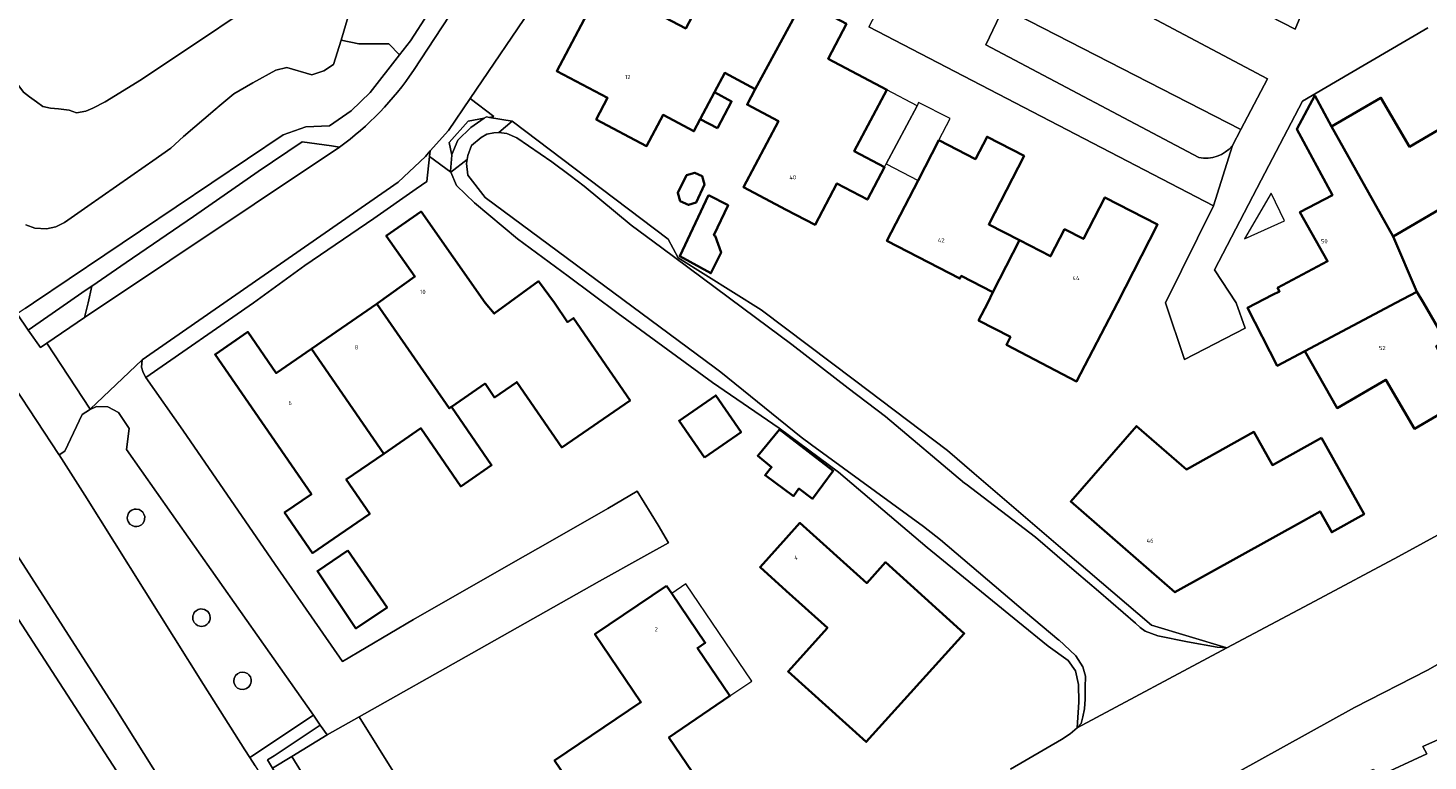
# Model space of a CAD drawing. Header units: metres. Extents: x 73718 to 76933, y 443658 to 446696.
# Tile 52 of 153: x 74554 to 74674, y 445711 to 445774. Entities that reach past the tile are written whole.
import ezdxf
from ezdxf.enums import TextEntityAlignment as Align

# ---------------------------------------------------------------- set-up
doc = ezdxf.new("R2010")
doc.units = ezdxf.units.M
for name, color, linetype, lineweight in [('B-WE-GR-BEPLANTING_CULTUUR_HEESTERS-GV', 90, 'Continuous', 18), ('B-WE-GR-STRUIK-GV', 90, 'Continuous', 13), ('B-WE-OG-BEBOUWING-GV', 7, 'Continuous', 35), ('B-WE-OG-BEBOUWING-T18', 10, 'Continuous', 18), ('B-WE-OG-BEBOUWING_LUIFEL-GV', 7, 'Continuous', 18), ('B-WE-OG-BEBOUWING_OVERBOUWING-GV', 7, 'Continuous', 18), ('B-WE-OG-TERREIN_BEGROEID-GV', 7, 'Continuous', 18), ('B-WE-OG-TERREIN_ERF-GV', 7, 'Continuous', 18), ('B-WE-OG-TERREIN_OEVER-GV', 7, 'Continuous', 18), ('B-WE-OG-WATER_SLOOT-GV', 120, 'Continuous', 18), ('B-WE-VH-GESLOTENVERHARDING_ASFALT-GV', 10, 'Continuous', 18), ('B-WE-VH-OPENVERHARDING_BETONSTRAATSTEEN-GV', 30, 'Continuous', 18), ('B-WE-VH-OPENVERHARDING_SIERBESTRATING-GV', 30, 'Continuous', 18), ('B-WE-VH-OPENVERHARDING_STRAATBAKSTEEN-GV', 30, 'Continuous', 18), ('B-WE-VH-OPENVERHARDING_TEGEL-GV', 30, 'Continuous', 18)]:
    doc.layers.add(name, color=color, linetype=linetype, lineweight=lineweight)
doc.styles.add('NLCS-ISO-M200-T18', font='NLCS-ISO.ttf', dxfattribs={"height": 0.36})

msp = doc.modelspace()

# ---------------------------------------------------------------- linework, layer by layer
at = {"layer": 'B-WE-GR-BEPLANTING_CULTUUR_HEESTERS-GV', "flags": 128}
for points in [[(74585.557, 445771.247), (74586.497, 445772.447), (74589.539, 445777.166), (74590.846, 445779.217), (74590.25, 445779.577), (74589.55, 445780), (74588.936, 445779.905), (74588.55, 445779.419), (74586.638, 445776.927), (74573.551, 445784.729), (74573.267, 445784.313), (74578.58, 445776.585), (74578.605, 445776.565), (74581.171, 445774.537), (74580.546, 445772.515), (74582.069, 445772.195), (74584.633, 445772.193)], [(74568.758, 445717.307), (74572.297, 445711.724), (74572.736, 445711.043), (74578.192, 445714.673), (74573.898, 445720.755), (74566.033, 445731.967), (74562.168, 445737.426), (74562.388, 445739.23), (74561.484, 445740.607), (74560.559, 445741.094), (74559.611, 445741.112), (74559.068, 445740.873), (74559.004, 445740.845), (74558.382, 445740.433), (74556.877, 445737.3), (74556.39, 445736.99), (74558.605, 445733.513)], [(74562.273, 445731.819), (74562.237, 445731.589), (74562.237, 445731.577), (74562.257, 445731.418), (74562.313, 445731.259), (74562.466, 445731.05), (74562.651, 445730.919), (74562.869, 445730.849), (74563.046, 445730.842), (74563.226, 445730.879), (74563.449, 445730.998), (74563.564, 445731.111), (74563.679, 445731.3), (74563.723, 445731.445), (74563.727, 445731.71), (74563.664, 445731.912), (74563.563, 445732.069), (74563.429, 445732.195), (74563.262, 445732.287), (74562.987, 445732.339), (74562.815, 445732.319), (74562.628, 445732.248), (74562.481, 445732.143), (74562.35, 445731.986)], [(74562.273, 445731.819), (74562.35, 445731.986), (74562.481, 445732.143), (74562.628, 445732.248), (74562.815, 445732.319), (74562.987, 445732.339), (74563.262, 445732.287), (74563.429, 445732.195), (74563.563, 445732.069), (74563.664, 445731.912), (74563.727, 445731.71), (74563.723, 445731.445), (74563.679, 445731.3), (74563.564, 445731.111), (74563.449, 445730.998), (74563.226, 445730.879), (74563.046, 445730.842), (74562.869, 445730.849), (74562.651, 445730.919), (74562.466, 445731.05), (74562.313, 445731.259), (74562.257, 445731.418), (74562.237, 445731.577), (74562.237, 445731.589)], [(74568.423, 445723.759), (74568.323, 445723.728), (74568.222, 445723.68), (74568.135, 445723.623), (74568.031, 445723.525), (74567.951, 445723.417), (74567.896, 445723.308), (74567.86, 445723.193), (74567.842, 445723.028), (74567.858, 445722.874), (74567.898, 445722.743), (74567.958, 445722.626), (74568.097, 445722.465), (74568.262, 445722.354), (74568.452, 445722.291), (74568.592, 445722.278), (74568.881, 445722.336), (74569.058, 445722.44), (74569.199, 445722.587), (74569.281, 445722.732), (74569.332, 445722.907), (74569.342, 445723.028), (74569.312, 445723.239), (74569.245, 445723.397), (74569.133, 445723.548), (74569.003, 445723.655), (74568.862, 445723.727), (74568.679, 445723.773), (74568.549, 445723.777)], [(74568.423, 445723.759), (74568.549, 445723.777), (74568.679, 445723.773), (74568.862, 445723.727), (74569.003, 445723.655), (74569.133, 445723.548), (74569.245, 445723.397), (74569.312, 445723.239), (74569.342, 445723.028), (74569.332, 445722.907), (74569.281, 445722.732), (74569.199, 445722.587), (74569.058, 445722.44), (74568.881, 445722.336), (74568.592, 445722.278), (74568.452, 445722.291), (74568.262, 445722.354), (74568.097, 445722.465), (74567.958, 445722.626), (74567.898, 445722.743), (74567.858, 445722.874), (74567.842, 445723.028), (74567.86, 445723.193), (74567.896, 445723.308), (74567.951, 445723.417), (74568.031, 445723.525), (74568.135, 445723.623), (74568.222, 445723.68), (74568.323, 445723.728)], [(74571.669, 445718.232), (74571.503, 445718.065), (74571.384, 445717.808), (74571.361, 445717.626), (74571.366, 445717.538), (74571.4, 445717.389), (74571.533, 445717.148), (74571.69, 445717.005), (74571.914, 445716.903), (74572.203, 445716.882), (74572.46, 445716.962), (74572.661, 445717.116), (74572.769, 445717.266), (74572.831, 445717.416), (74572.856, 445717.537), (74572.851, 445717.749), (74572.781, 445717.963), (74572.663, 445718.134), (74572.522, 445718.253), (74572.313, 445718.348), (74572.111, 445718.376), (74571.88, 445718.34)], [(74571.669, 445718.232), (74571.88, 445718.34), (74572.111, 445718.376), (74572.313, 445718.348), (74572.522, 445718.253), (74572.663, 445718.134), (74572.781, 445717.963), (74572.851, 445717.749), (74572.856, 445717.537), (74572.831, 445717.416), (74572.769, 445717.266), (74572.661, 445717.116), (74572.46, 445716.962), (74572.203, 445716.882), (74571.914, 445716.903), (74571.69, 445717.005), (74571.533, 445717.148), (74571.4, 445717.389), (74571.366, 445717.538), (74571.361, 445717.626), (74571.384, 445717.808), (74571.503, 445718.065)], [(74582.111, 445714.536), (74579.349, 445712.998), (74576.346, 445711.149), (74588.348, 445691.656), (74590.932, 445687.101), (74592.314, 445684.785), (74592.551, 445684.387), (74596.718, 445686.729), (74598.732, 445687.862), (74598.469, 445688.284)]]:
    msp.add_lwpolyline(points, close=True, dxfattribs=at)
msp.add_lwpolyline([(74656.903, 445763.473), (74657.632, 445764.863), (74637.284, 445775.263), (74635.775, 445772.113), (74654.022, 445762.456)], dxfattribs=at)
at = {"layer": 'B-WE-GR-BEPLANTING_CULTUUR_HEESTERS-GV'}
msp.add_lwpolyline([(74654.022, 445762.456, 0.2766027), (74656.903, 445763.473)], format="xyb", dxfattribs=at)
at = {"layer": 'B-WE-GR-STRUIK-GV', "flags": 128}
for points in [[(74558.574, 445748.743), (74558.88, 445750), (74559.203, 445751.432), (74558.615, 445751.068), (74557.104, 445750), (74553.76, 445747.661), (74554.795, 445746.176), (74555.346, 445746.55)], [(74576.346, 445711.149), (74579.349, 445712.998), (74578.763, 445713.836), (74574.811, 445711.201), (74574.243, 445710.842), (74574.684, 445710.126)], [(74592.551, 445684.387), (74592.314, 445684.785), (74590.932, 445687.101), (74588.348, 445691.656), (74576.346, 445711.149), (74574.684, 445710.126), (74589.342, 445686.32), (74590.899, 445683.971), (74591.147, 445683.597), (74591.221, 445683.638)]]:
    msp.add_lwpolyline(points, close=True, dxfattribs=at)
at = {"layer": 'B-WE-OG-BEBOUWING-GV', "flags": 128}
for points in [[(74616.035, 445768.317), (74619.986, 445775.621), (74620.117, 445775.86), (74619.877, 445775.987), (74619.753, 445775.739), (74610.113, 445780.626), (74608.8, 445778.145), (74611.717, 445776.602), (74610.08, 445773.508), (74602.956, 445777.277), (74599.028, 445769.854), (74603.38, 445767.551), (74602.409, 445765.717), (74606.727, 445763.432), (74608.137, 445766.097), (74610.774, 445764.702), (74611.325, 445765.744), (74612.538, 445768.035), (74613.419, 445769.701)], [(74616.035, 445768.317), (74615.336, 445766.988), (74618.012, 445765.572), (74615.022, 445759.921), (74618.691, 445757.98), (74621.152, 445756.677), (74623.033, 445760.232), (74625.64, 445758.852), (74627.105, 445761.621), (74624.518, 445762.989), (74627.304, 445768.254), (74622.271, 445770.917), (74623.843, 445773.889), (74620.117, 445775.86), (74619.986, 445775.621)], [(74612.794, 445764.967), (74614.007, 445767.258), (74612.538, 445768.035), (74611.325, 445765.744)], [(74663.099, 445745.86), (74670.921, 445750), (74672.72, 445750.952), (74670.678, 445755.686), (74665.402, 445765.103), (74663.967, 445767.765), (74662.433, 445764.871), (74665.475, 445759.22), (74662.687, 445757.776), (74665.063, 445753.564), (74660.774, 445751.281), (74660.944, 445750.979), (74660.341, 445750.682), (74658.188, 445749.57), (74660.747, 445744.615)], [(74665.402, 445765.103), (74670.678, 445755.686), (74679.211, 445760.669), (74680.726, 445758.075), (74685.483, 445760.65), (74682.083, 445766.878), (74677.146, 445764.206), (74676.223, 445765.787), (74672.085, 445763.372), (74669.632, 445767.573)], [(74636.386, 445750.904), (74638.672, 445755.362), (74636.037, 445756.723), (74639.066, 445762.583), (74635.887, 445764.226), (74634.896, 445762.309), (74631.764, 445763.927), (74629.986, 445760.487), (74627.31, 445755.309), (74633.561, 445752.079), (74633.677, 445752.304)], [(74611.697, 445760.145), (74611.497, 445760.839), (74610.869, 445761.144), (74610.155, 445760.944), (74609.393, 445759.412), (74609.612, 445758.717), (74610.307, 445758.384), (74610.964, 445758.584)], [(74612.039, 445759.23), (74609.565, 445753.986), (74612.228, 445752.533), (74613.099, 445754.323), (74612.595, 445755.736), (74612.49, 445755.796), (74613.701, 445758.362)], [(74636.386, 445750.904), (74635.952, 445750), (74635.168, 445748.5), (74637.896, 445747.076), (74637.551, 445746.414), (74643.559, 445743.276), (74647.071, 445750), (74650.492, 445756.699), (74645.987, 445759.027), (74644.149, 445755.472), (74642.532, 445756.307), (74641.333, 445753.987), (74638.672, 445755.362)], [(74592.886, 445743.082), (74593.697, 445741.904), (74595.599, 445743.214), (74599.455, 445737.615), (74605.302, 445741.642), (74600.448, 445748.689), (74599.957, 445748.351), (74598.822, 445750), (74597.463, 445751.849), (74593.679, 445749.08), (74592.89, 445750), (74587.402, 445757.816), (74584.427, 445755.727), (74586.87, 445752.248), (74583.728, 445750), (74583.603, 445749.914), (74589.814, 445740.966), (74590.004, 445741.097)], [(74676.853, 445741.74), (74674.375, 445746.278), (74675.163, 445746.735), (74673.27, 445750), (74672.72, 445750.952), (74670.921, 445750), (74663.099, 445745.86), (74665.877, 445740.988), (74670.062, 445743.413), (74672.496, 445739.215), (74674.362, 445740.297)], [(74578.006, 445746.059), (74584.21, 445737.08), (74587.37, 445739.256), (74590.797, 445734.28), (74593.444, 445736.103), (74590.004, 445741.097), (74589.814, 445740.966), (74583.603, 445749.914)], [(74578.006, 445746.059), (74574.993, 445743.984), (74572.563, 445747.514), (74569.756, 445745.581), (74578.004, 445733.607), (74575.711, 445732.027), (74578.099, 445728.56), (74580.394, 445730.136), (74583.009, 445731.937), (74580.993, 445734.864), (74584.21, 445737.08)], [(74611.672, 445736.754), (74614.821, 445738.926), (74612.649, 445742.075), (74609.5, 445739.903)], [(74618.112, 445739.155), (74616.244, 445736.902), (74617.432, 445735.917), (74616.87, 445735.239), (74619.298, 445733.446), (74619.772, 445734.087), (74620.945, 445733.221), (74622.719, 445735.624)], [(74664.527, 445738.438), (74660.337, 445736.102), (74658.751, 445738.948), (74652.972, 445735.727), (74648.698, 445739.448), (74643.064, 445732.976), (74651.988, 445725.206), (74662.992, 445731.34), (74664.419, 445732.135), (74665.417, 445730.345), (74668.18, 445731.885)], [(74618.691, 445729.848), (74616.447, 445727.359), (74618.691, 445725.336), (74622.21, 445722.164), (74618.843, 445718.428), (74625.545, 445712.386), (74633.932, 445721.689), (74627.18, 445727.776), (74625.577, 445725.998), (74619.863, 445731.149)], [(74581.132, 445728.779), (74578.519, 445727.019), (74581.82, 445722.117), (74584.486, 445723.912)], [(74608.436, 445725.761), (74602.302, 445721.607), (74606.23, 445715.807), (74598.84, 445710.802), (74601.753, 445706.501), (74602.318, 445706.883), (74606.178, 445701.184), (74615.297, 445707.36), (74614.732, 445708.196), (74612.677, 445706.804), (74608.63, 445712.778), (74613.865, 445716.324), (74611.083, 445720.432), (74611.743, 445720.879), (74608.884, 445725.099)]]:
    msp.add_lwpolyline(points, close=True, dxfattribs=at)
at = {"layer": 'B-WE-OG-BEBOUWING_LUIFEL-GV', "flags": 128}
for points in [[(74627.252, 445761.9), (74629.89, 445766.885), (74627.304, 445768.254), (74624.518, 445762.989), (74627.105, 445761.621)], [(74629.89, 445766.885), (74627.252, 445761.9), (74629.986, 445760.487), (74631.764, 445763.927), (74632.72, 445765.778), (74630.03, 445767.168)], [(74615.739, 445717.593), (74610.098, 445725.921), (74608.884, 445725.099), (74611.743, 445720.879), (74611.083, 445720.432), (74613.865, 445716.324)]]:
    msp.add_lwpolyline(points, close=True, dxfattribs=at)
at = {"layer": 'B-WE-OG-BEBOUWING_OVERBOUWING-GV', "flags": 128}
msp.add_lwpolyline([(74657.953, 445755.483), (74661.376, 445757.032), (74660.222, 445759.382)], close=True, dxfattribs=at)
at = {"layer": 'B-WE-OG-TERREIN_BEGROEID-GV', "flags": 128}
msp.add_lwpolyline([(74553.477, 445749.503), (74554.205, 445750), (74575.601, 445764.396), (74577.521, 445765.071), (74579.554, 445765.152), (74581.419, 445766.439), (74583.033, 445768.028), (74585.557, 445771.247), (74584.633, 445772.193), (74582.069, 445772.195), (74580.546, 445772.515), (74579.9, 445770.424), (74579.078, 445769.863), (74578.046, 445769.524), (74578.043, 445769.522), (74578.032, 445769.526), (74575.9, 445770.163), (74574.965, 445769.938), (74572.984, 445768.854), (74571.362, 445767.918), (74570, 445766.75), (74569.949, 445766.706), (74569.774, 445766.556), (74567.057, 445764.244), (74565.965, 445763.253), (74564.425, 445762.18), (74563.755, 445761.713), (74558.854, 445758.293), (74556.86, 445756.882), (74556.123, 445756.514), (74555.323, 445756.347), (74554.307, 445756.411), (74553.532, 445756.69)], dxfattribs=at)
for points in [[(74590.035, 445762.656), (74589.806, 445763.74), (74591.442, 445765.57), (74592.819, 445765.811), (74593.009, 445765.938), (74593.275, 445765.891), (74593.65, 445765.957), (74591.618, 445767.519), (74589.74, 445764.76), (74588.193, 445763.015), (74588.136, 445762.523), (74589.947, 445761.207), (74589.911, 445761.292)], [(74590.035, 445762.656), (74590.04, 445762.711), (74590.557, 445763.937), (74591.654, 445765.034), (74592.819, 445765.811), (74591.442, 445765.57), (74589.806, 445763.74)], [(74704.172, 445728.69), (74701.581, 445734.079), (74698.274, 445732.119), (74693.489, 445729.353), (74688.143, 445726.811), (74673.622, 445718.533), (74667.365, 445715.35), (74657.308, 445709.778), (74648.621, 445704.809), (74645.625, 445703.171), (74646.134, 445702.025), (74646.948, 445700.196), (74657.567, 445704.963), (74657.809, 445704.303), (74662.104, 445706.196), (74661.798, 445706.858), (74668.989, 445710.06), (74669.243, 445709.375), (74673.55, 445711.358), (74673.218, 445712.005), (74684.525, 445717.053), (74685.542, 445720.38), (74694.714, 445724.461), (74696.341, 445725.189)]]:
    msp.add_lwpolyline(points, close=True, dxfattribs=at)
at = {"layer": 'B-WE-OG-TERREIN_ERF-GV', "flags": 128}
for points in [[(74543.818, 445781.929), (74552.465, 445769.256), (74553.342, 445768.061), (74553.86, 445767.662), (74554.458, 445767.224), (74555.016, 445766.825), (74555.653, 445766.666), (74556.331, 445766.626), (74557.249, 445766.509), (74557.885, 445766.268), (74558.682, 445766.427), (74559.28, 445766.666), (74560.356, 445767.224), (74563.464, 445769.137), (74576.79, 445778.06)], [(74623.843, 445773.889), (74622.271, 445770.917), (74627.304, 445768.254), (74624.518, 445762.989), (74627.105, 445761.621), (74625.64, 445758.852), (74623.033, 445760.232), (74621.152, 445756.677), (74618.691, 445757.98), (74615.022, 445759.921), (74618.012, 445765.572), (74615.336, 445766.988), (74616.035, 445768.317), (74613.419, 445769.701), (74612.538, 445768.035), (74614.007, 445767.258), (74612.794, 445764.967), (74611.325, 445765.744), (74610.774, 445764.702), (74608.137, 445766.097), (74606.727, 445763.432), (74602.409, 445765.717), (74603.38, 445767.551), (74599.028, 445769.854), (74602.956, 445777.277), (74610.08, 445773.508), (74611.717, 445776.602)], [(74597.244, 445775.783), (74591.618, 445767.519), (74593.65, 445765.957), (74593.275, 445765.891), (74595.203, 445765.551), (74600.594, 445761.475), (74608.571, 445755.444), (74609.433, 445753.864), (74616.548, 445749.413), (74624.524, 445743.382), (74632.501, 445737.351), (74634.796, 445735.386), (74642.392, 445728.883), (74649.989, 445722.38), (74656.443, 445720.44), (74663.98, 445724.441), (74671.148, 445728.266), (74680.017, 445733.125)], [(74673.66, 445773.549), (74666.904, 445769.632), (74662.917, 445767.267), (74659.362, 445760.521), (74655.377, 445752.835), (74657.221, 445750), (74657.997, 445747.83), (74652.809, 445745.138), (74651.176, 445750.004), (74655.298, 445758.316), (74625.752, 445773.651)], [(74674.362, 445740.297), (74672.496, 445739.215), (74670.062, 445743.413), (74665.877, 445740.988), (74663.099, 445745.86), (74660.747, 445744.615), (74658.188, 445749.57), (74660.341, 445750.682), (74660.944, 445750.979), (74660.774, 445751.281), (74665.063, 445753.564), (74662.687, 445757.776), (74665.475, 445759.22), (74662.433, 445764.871), (74663.967, 445767.765), (74665.402, 445765.103), (74669.632, 445767.573), (74672.085, 445763.372), (74676.223, 445765.787)], [(74637.898, 445710.043), (74642.273, 445712.593), (74642.998, 445713.077), (74643.616, 445713.587), (74643.756, 445715.796), (74643.729, 445717.293), (74643.457, 445718.491), (74642.831, 445719.362), (74641.116, 445720.587), (74638.514, 445722.709), (74630.764, 445729.03), (74623.177, 445735.502), (74618.075, 445739.254), (74612.362, 445743.175), (74604.302, 445749.095), (74600, 445752.273), (74595.654, 445755.484), (74591.976, 445758.581), (74590.427, 445760.065), (74589.947, 445761.207), (74588.136, 445762.523), (74587.892, 445760.4), (74586.99, 445759.777), (74583.346, 445757.222), (74577.453, 445753.19), (74573.058, 445750), (74563.835, 445743.602), (74566.986, 445739.081), (74574.9, 445727.59), (74580.682, 445719.286), (74586.767, 445722.869), (74595.101, 445727.649), (74598.655, 445729.68), (74603.396, 445732.389), (74605.923, 445733.864), (74607.702, 445730.943), (74608.604, 445729.445), (74606.49, 445728.267), (74602.698, 445726.153), (74591.735, 445719.963), (74582.111, 445714.536), (74598.469, 445688.284)], [(74679.211, 445760.669), (74670.678, 445755.686), (74672.72, 445750.952), (74673.27, 445750), (74675.163, 445746.735)], [(74549.699, 445661.35), (74558.857, 445666.257), (74572.055, 445673.014), (74579.732, 445677.174), (74580.598, 445677.644), (74580.77, 445677.741), (74561.632, 445709.426), (74551.925, 445724.419)]]:
    msp.add_lwpolyline(points, dxfattribs=at)
for points in [[(74636.386, 445750.904), (74633.677, 445752.304), (74633.561, 445752.079), (74627.31, 445755.309), (74629.986, 445760.487), (74631.764, 445763.927), (74634.896, 445762.309), (74635.887, 445764.226), (74639.066, 445762.583), (74636.037, 445756.723), (74638.672, 445755.362), (74641.333, 445753.987), (74642.532, 445756.307), (74644.149, 445755.472), (74645.987, 445759.027), (74650.492, 445756.699), (74647.071, 445750), (74643.559, 445743.276), (74637.551, 445746.414), (74637.896, 445747.076), (74635.168, 445748.5), (74635.952, 445750)], [(74611.697, 445760.145), (74610.964, 445758.584), (74610.307, 445758.384), (74609.612, 445758.717), (74609.393, 445759.412), (74610.155, 445760.944), (74610.869, 445761.144), (74611.497, 445760.839)], [(74612.039, 445759.23), (74613.701, 445758.362), (74612.49, 445755.796), (74612.595, 445755.736), (74613.099, 445754.323), (74612.228, 445752.533), (74609.565, 445753.986)], [(74584.21, 445737.08), (74580.993, 445734.864), (74583.009, 445731.937), (74580.394, 445730.136), (74578.099, 445728.56), (74575.711, 445732.027), (74578.004, 445733.607), (74569.756, 445745.581), (74572.563, 445747.514), (74574.993, 445743.984), (74578.006, 445746.059), (74583.603, 445749.914), (74583.728, 445750), (74586.87, 445752.248), (74584.427, 445755.727), (74587.402, 445757.816), (74592.89, 445750), (74593.679, 445749.08), (74597.463, 445751.849), (74598.822, 445750), (74599.957, 445748.351), (74600.448, 445748.689), (74605.302, 445741.642), (74599.455, 445737.615), (74595.599, 445743.214), (74593.697, 445741.904), (74592.886, 445743.082), (74590.004, 445741.097), (74593.444, 445736.103), (74590.797, 445734.28), (74587.37, 445739.256)], [(74611.672, 445736.754), (74609.5, 445739.903), (74612.649, 445742.075), (74614.821, 445738.926)], [(74618.112, 445739.155), (74622.719, 445735.624), (74620.945, 445733.221), (74619.772, 445734.087), (74619.298, 445733.446), (74616.87, 445735.239), (74617.432, 445735.917), (74616.244, 445736.902)], [(74664.527, 445738.438), (74668.18, 445731.885), (74665.417, 445730.345), (74664.419, 445732.135), (74662.992, 445731.34), (74651.988, 445725.206), (74643.064, 445732.976), (74648.698, 445739.448), (74652.972, 445735.727), (74658.751, 445738.948), (74660.337, 445736.102)], [(74618.691, 445729.848), (74619.863, 445731.149), (74625.577, 445725.998), (74627.18, 445727.776), (74633.932, 445721.689), (74625.545, 445712.386), (74618.843, 445718.428), (74622.21, 445722.164), (74618.691, 445725.336), (74616.447, 445727.359)], [(74581.132, 445728.779), (74584.486, 445723.912), (74581.82, 445722.117), (74578.519, 445727.019)], [(74608.436, 445725.761), (74608.884, 445725.099), (74611.743, 445720.879), (74611.083, 445720.432), (74613.865, 445716.324), (74608.63, 445712.778), (74612.677, 445706.804), (74614.732, 445708.196), (74615.297, 445707.36), (74606.178, 445701.184), (74602.318, 445706.883), (74601.753, 445706.501), (74598.84, 445710.802), (74606.23, 445715.807), (74602.302, 445721.607)]]:
    msp.add_lwpolyline(points, close=True, dxfattribs=at)
at = {"layer": 'B-WE-OG-TERREIN_OEVER-GV', "flags": 128}
for points in [[(74589.947, 445761.207), (74591.35, 445762.276), (74591.414, 445762.617), (74591.718, 445763.485), (74592.553, 445764.161), (74593.031, 445764.44), (74593.627, 445764.559), (74594.057, 445764.6), (74595.203, 445765.551), (74593.275, 445765.891), (74593.009, 445765.938), (74592.819, 445765.811), (74591.654, 445765.034), (74590.557, 445763.937), (74590.04, 445762.711), (74590.035, 445762.656), (74589.911, 445761.292)], [(74656.443, 445720.44), (74649.989, 445722.38), (74642.392, 445728.883), (74634.796, 445735.386), (74632.501, 445737.351), (74624.524, 445743.382), (74616.548, 445749.413), (74609.433, 445753.864), (74608.571, 445755.444), (74600.594, 445761.475), (74595.203, 445765.551), (74594.057, 445764.6), (74594.739, 445764.515), (74595.616, 445764.122), (74598.6, 445762.093), (74600.165, 445760.908), (74601.385, 445759.984), (74605.402, 445756.643), (74608.018, 445754.7), (74616.045, 445748.737), (74619.166, 445746.419), (74624.005, 445742.706), (74627.202, 445740.253), (74633.967, 445734.56), (74634.091, 445734.465), (74640.035, 445729.917), (74641.909, 445728.317), (74643.556, 445726.911), (74645.435, 445725.29), (74648.597, 445722.561), (74649.011, 445722.204), (74649.437, 445721.863), (74650.518, 445721.466), (74653.061, 445720.971), (74655.607, 445720.5)], [(74643.616, 445713.587), (74643.938, 445713.963), (74644.099, 445714.526), (74644.233, 445715.224), (74644.287, 445716.056), (74644.287, 445717.05), (74644.314, 445718.016), (74644.099, 445718.822), (74643.492, 445719.75), (74642.484, 445720.707), (74642.042, 445721.126), (74642.031, 445721.091), (74639.193, 445723.507), (74631.909, 445729.706), (74631.515, 445730.008), (74630.444, 445730.829), (74620.858, 445737.851), (74619.969, 445738.502), (74613.078, 445744.063), (74612.64, 445744.417), (74600.712, 445753.236), (74592.895, 445759.016), (74591.423, 445760.928), (74591.286, 445761.934), (74591.35, 445762.276), (74589.947, 445761.207), (74590.427, 445760.065), (74591.976, 445758.581), (74595.654, 445755.484), (74600, 445752.273), (74604.302, 445749.095), (74612.362, 445743.175), (74618.075, 445739.254), (74623.177, 445735.502), (74630.764, 445729.03), (74638.514, 445722.709), (74641.116, 445720.587), (74642.831, 445719.362), (74643.457, 445718.491), (74643.729, 445717.293), (74643.756, 445715.796)]]:
    msp.add_lwpolyline(points, close=True, dxfattribs=at)
at = {"layer": 'B-WE-OG-WATER_SLOOT-GV', "flags": 128}
for points in [[(74576.79, 445778.06), (74563.464, 445769.137), (74560.356, 445767.224), (74559.28, 445766.666), (74558.682, 445766.427), (74557.885, 445766.268), (74557.249, 445766.509), (74556.331, 445766.626), (74555.653, 445766.666), (74555.016, 445766.825), (74554.458, 445767.224), (74553.86, 445767.662), (74553.342, 445768.061), (74552.465, 445769.256), (74543.818, 445781.929)], [(74553.532, 445756.69), (74554.307, 445756.411), (74555.323, 445756.347), (74556.123, 445756.514), (74556.86, 445756.882), (74558.854, 445758.293), (74563.755, 445761.713), (74564.425, 445762.18), (74565.965, 445763.253), (74567.057, 445764.244), (74569.774, 445766.556), (74569.949, 445766.706), (74570, 445766.75), (74571.362, 445767.918), (74572.984, 445768.854), (74574.965, 445769.938), (74575.9, 445770.163), (74578.032, 445769.526), (74578.043, 445769.522), (74578.046, 445769.524), (74579.078, 445769.863), (74579.9, 445770.424), (74580.546, 445772.515), (74581.171, 445774.537)], [(74680.017, 445733.125), (74671.148, 445728.266), (74663.98, 445724.441), (74656.443, 445720.44), (74643.616, 445713.587), (74642.998, 445713.077), (74642.273, 445712.593), (74637.898, 445710.043)], [(74657.308, 445709.778), (74667.365, 445715.35), (74673.622, 445718.533), (74688.143, 445726.811)]]:
    msp.add_lwpolyline(points, dxfattribs=at)
msp.add_lwpolyline([(74643.616, 445713.587), (74656.443, 445720.44), (74655.607, 445720.5), (74653.061, 445720.971), (74650.518, 445721.466), (74649.437, 445721.863), (74649.011, 445722.204), (74648.597, 445722.561), (74645.435, 445725.29), (74643.556, 445726.911), (74641.909, 445728.317), (74640.035, 445729.917), (74634.091, 445734.465), (74633.967, 445734.56), (74627.202, 445740.253), (74624.005, 445742.706), (74619.166, 445746.419), (74616.045, 445748.737), (74608.018, 445754.7), (74605.402, 445756.643), (74601.385, 445759.984), (74600.165, 445760.908), (74598.6, 445762.093), (74595.616, 445764.122), (74594.739, 445764.515), (74594.057, 445764.6), (74593.627, 445764.559), (74593.031, 445764.44), (74592.553, 445764.161), (74591.718, 445763.485), (74591.414, 445762.617), (74591.35, 445762.276), (74591.286, 445761.934), (74591.423, 445760.928), (74592.895, 445759.016), (74600.712, 445753.236), (74612.64, 445744.417), (74613.078, 445744.063), (74619.969, 445738.502), (74620.858, 445737.851), (74630.444, 445730.829), (74631.515, 445730.008), (74631.909, 445729.706), (74639.193, 445723.507), (74642.031, 445721.091), (74642.042, 445721.126), (74642.484, 445720.707), (74643.492, 445719.75), (74644.099, 445718.822), (74644.314, 445718.016), (74644.287, 445717.05), (74644.287, 445716.056), (74644.233, 445715.224), (74644.099, 445714.526), (74643.938, 445713.963)], close=True, dxfattribs=at)
at = {"layer": 'B-WE-VH-GESLOTENVERHARDING_ASFALT-GV', "flags": 128}
for points in [[(74573.191, 445710.338), (74572.736, 445711.043), (74572.297, 445711.724), (74568.758, 445717.307), (74558.605, 445733.513), (74556.39, 445736.99), (74556.384, 445737.001), (74550.604, 445745.733)], [(74551.02, 445731.11), (74561.206, 445715.316), (74569.323, 445702.357)]]:
    msp.add_lwpolyline(points, dxfattribs=at)
at = {"layer": 'B-WE-VH-OPENVERHARDING_BETONSTRAATSTEEN-GV', "flags": 128}
for points in [[(74559.055, 445740.893), (74555.346, 445746.55), (74554.795, 445746.176), (74553.76, 445747.661), (74552.813, 445749.051), (74551.576, 445748.208), (74549.802, 445746.91), (74550.604, 445745.733), (74556.384, 445737.001), (74556.39, 445736.99), (74556.877, 445737.3), (74558.382, 445740.433), (74559.004, 445740.845), (74559.068, 445740.873)], [(74559.055, 445740.893), (74559.068, 445740.873), (74559.611, 445741.112), (74560.559, 445741.094), (74561.484, 445740.607), (74562.388, 445739.23), (74562.168, 445737.426), (74566.033, 445731.967), (74573.898, 445720.755), (74578.192, 445714.673), (74578.763, 445713.836), (74579.349, 445712.998), (74582.111, 445714.536), (74591.735, 445719.963), (74602.698, 445726.153), (74606.49, 445728.267), (74608.604, 445729.445), (74607.702, 445730.943), (74605.923, 445733.864), (74603.396, 445732.389), (74598.655, 445729.68), (74595.101, 445727.649), (74586.767, 445722.869), (74580.682, 445719.286), (74574.9, 445727.59), (74566.986, 445739.081), (74563.835, 445743.602), (74563.605, 445744.021), (74563.467, 445744.503), (74563.517, 445745.113)]]:
    msp.add_lwpolyline(points, close=True, dxfattribs=at)
at = {"layer": 'B-WE-VH-OPENVERHARDING_SIERBESTRATING-GV', "flags": 128}
for points in [[(74654.022, 445762.456), (74635.775, 445772.113), (74637.284, 445775.263), (74639.556, 445780.001), (74641.363, 445784.207), (74642.825, 445787.214), (74640.45, 445788.439), (74641.189, 445789.56), (74640.357, 445790.108), (74637.663, 445791.884), (74628.971, 445797.541), (74622.809, 445801.574), (74621.726, 445799.721), (74614.95, 445804.088), (74609.49, 445807.697), (74609.135, 445807.239), (74607.407, 445806.908), (74605.103, 445803.096), (74605.138, 445803.074), (74606.137, 445802.461), (74606.315, 445802.359)], [(74630.578, 445774.655), (74627.166, 445776.325), (74625.752, 445773.651), (74655.298, 445758.316), (74656.903, 445763.473)]]:
    msp.add_lwpolyline(points, dxfattribs=at)
for points in [[(74641.363, 445784.207), (74662.283, 445773.455), (74663.402, 445776.161), (74662.645, 445776.576), (74663.084, 445777.374), (74663.445, 445778.08), (74663.68, 445778.54), (74662.832, 445778.974), (74654.704, 445783.161), (74654.232, 445783.404), (74645.567, 445787.868), (74646.312, 445789.358), (74643.666, 445790.747), (74641.322, 445791.671), (74640.357, 445790.108), (74641.189, 445789.56), (74640.45, 445788.439), (74642.825, 445787.214)], [(74637.284, 445775.263), (74657.632, 445764.863), (74659.903, 445769.19), (74639.556, 445780.001)], [(74558.574, 445748.743), (74580.407, 445763.343), (74579.735, 445763.44), (74577.207, 445763.794), (74573.448, 445761.251), (74567.923, 445757.4), (74562.145, 445753.471), (74559.203, 445751.432), (74558.88, 445750)]]:
    msp.add_lwpolyline(points, close=True, dxfattribs=at)
at = {"layer": 'B-WE-VH-OPENVERHARDING_SIERBESTRATING-GV'}
msp.add_lwpolyline([(74656.903, 445763.473, -0.2766027), (74654.022, 445762.456)], format="xyb", dxfattribs=at)
at = {"layer": 'B-WE-VH-OPENVERHARDING_STRAATBAKSTEEN-GV', "flags": 128}
for points in [[(74580.407, 445763.343), (74558.574, 445748.743), (74555.346, 445746.55), (74559.055, 445740.893), (74563.517, 445745.113), (74585.453, 445760.344), (74587.776, 445762.545), (74588.193, 445763.015), (74589.74, 445764.76), (74591.618, 445767.519), (74597.244, 445775.783), (74605.025, 445787.427), (74611.387, 445796.289), (74611.676, 445796.714), (74612.986, 445798.645), (74614.081, 445798.849), (74607.683, 445801.576), (74601.757, 445792.581), (74594.122, 445781.161), (74586.747, 445769.904)], [(74663.402, 445776.161), (74662.283, 445773.455), (74641.363, 445784.207)], [(74639.556, 445780.001), (74659.903, 445769.19), (74657.632, 445764.863), (74656.903, 445763.473), (74655.298, 445758.316), (74651.176, 445750.004), (74652.809, 445745.138), (74657.997, 445747.83), (74657.221, 445750), (74655.377, 445752.835), (74659.362, 445760.521), (74662.917, 445767.267), (74666.904, 445769.632), (74673.66, 445773.549)]]:
    msp.add_lwpolyline(points, dxfattribs=at)
at = {"layer": 'B-WE-VH-OPENVERHARDING_STRAATBAKSTEEN-GV'}
msp.add_lwpolyline([(74586.747, 445769.904, -0.0893719), (74580.407, 445763.343)], format="xyb", dxfattribs=at)
at = {"layer": 'B-WE-VH-OPENVERHARDING_TEGEL-GV', "flags": 128}
for points in [[(74586.747, 445769.904), (74594.122, 445781.161)], [(74589.539, 445777.166), (74586.497, 445772.447), (74585.557, 445771.247), (74583.033, 445768.028), (74581.419, 445766.439), (74579.554, 445765.152), (74577.521, 445765.071), (74575.601, 445764.396), (74554.205, 445750), (74553.477, 445749.503), (74552.813, 445749.051), (74553.76, 445747.661), (74557.104, 445750), (74558.615, 445751.068), (74559.203, 445751.432), (74562.145, 445753.471), (74567.923, 445757.4), (74573.448, 445761.251), (74577.207, 445763.794), (74579.735, 445763.44), (74580.407, 445763.343)], [(74684.525, 445717.053), (74673.218, 445712.005), (74673.55, 445711.358), (74669.243, 445709.375)]]:
    msp.add_lwpolyline(points, dxfattribs=at)
at = {"layer": 'B-WE-VH-OPENVERHARDING_TEGEL-GV'}
msp.add_lwpolyline([(74580.407, 445763.343, 0.0893719), (74586.747, 445769.904)], format="xyb", dxfattribs=at)
at = {"layer": 'B-WE-VH-OPENVERHARDING_TEGEL-GV', "flags": 128}
for points in [[(74563.835, 445743.602), (74573.058, 445750), (74577.453, 445753.19), (74583.346, 445757.222), (74586.99, 445759.777), (74587.892, 445760.4), (74588.136, 445762.523), (74588.193, 445763.015), (74587.776, 445762.545), (74585.453, 445760.344), (74563.517, 445745.113), (74563.467, 445744.503), (74563.605, 445744.021)], [(74580.77, 445677.741), (74582.553, 445678.748), (74582.844, 445678.912), (74582.755, 445679.218), (74582.414, 445680.39), (74582.016, 445681.68), (74575.57, 445692.33), (74569.323, 445702.357), (74561.206, 445715.316), (74551.02, 445731.11), (74538.604, 445750), (74536.422, 445753.156), (74535.932, 445752.817), (74533.41, 445752.261), (74536.872, 445747.663), (74551.925, 445724.419), (74561.632, 445709.426)], [(74591.147, 445683.597), (74590.899, 445683.971), (74589.342, 445686.32), (74574.684, 445710.126), (74574.243, 445710.842), (74574.811, 445711.201), (74578.763, 445713.836), (74578.192, 445714.673), (74572.736, 445711.043), (74573.191, 445710.338), (74588.414, 445685.732), (74588.418, 445685.726), (74590.765, 445683.894), (74591.095, 445683.637), (74591.125, 445683.585), (74591.145, 445683.596)]]:
    msp.add_lwpolyline(points, close=True, dxfattribs=at)

# ---------------------------------------------------------------- texts
at = {"layer": 'B-WE-OG-BEBOUWING-T18', "style": 'NLCS-ISO-M200-T18'}
for s, p in [('12', (74605.108, 445769.343)), ('40', (74619.241, 445760.755)), ('42', (74631.961, 445755.355)), ('50', (74664.783, 445755.277)), ('44', (74643.511, 445752.126)), ('10', (74587.555, 445750.943)), ('8', (74581.87, 445746.184)), ('52', (74669.749, 445746.13)), ('6', (74576.185, 445741.426)), ('46', (74649.854, 445729.625)), ('4', (74619.53, 445728.18)), ('2', (74607.55, 445722.04))]:
    msp.add_text(s, height=0.36, dxfattribs=at).set_placement(p, align=Align.MIDDLE)

doc.saveas('drawing.dxf')
